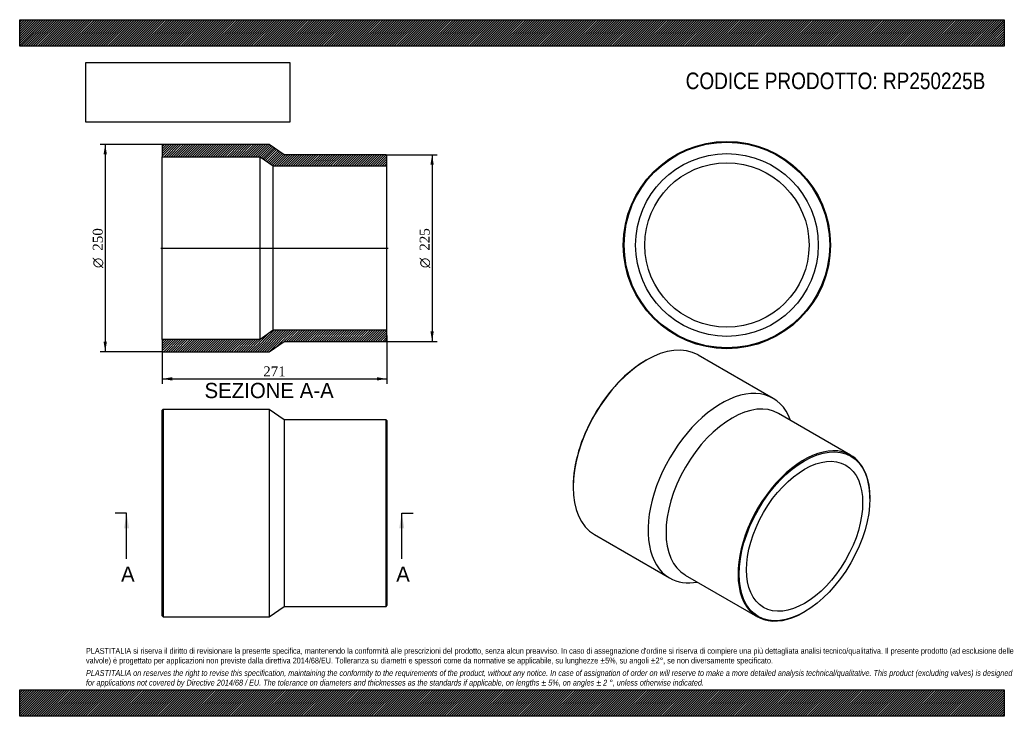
# Model space of a CAD drawing. Header units: millimetres. Extents: x 0 to 1188, y 0 to 840.
import ezdxf
from ezdxf.enums import TextEntityAlignment as Align
from ezdxf.lldxf.tags import DXFTag

# ---------------------------------------------------------------- set-up
doc = ezdxf.new("R2010")
doc.units = ezdxf.units.MM
doc.header["$LTSCALE"] = 4
for name, color, linetype in [('Default', 7, 'Continuous'), ('DV4_Default', 7, 'Continuous'), ('RP250225B', 7, 'Continuous')]:
    doc.layers.add(name, color=color, linetype=linetype)
doc.styles.add('SEACAD_Solid_Edge_ANSI', font='seans.ttf')
doc.styles.add('SEACAD_Solid_Edge_ANSI1_Symbols', font='semeca1.ttf')
doc.styles.add('SEACAD_Times_New_Roman', font='times.ttf')
tags = doc.linetypes.add('CENTER2', pattern=[28.575, 19.05, -3.175, 3.175, -3.175]).pattern_tags.tags
tags[10:11] = [DXFTag(74, 4), DXFTag(75, 0), DXFTag(340, '0'), DXFTag(46, 0.0), DXFTag(50, 0.0), DXFTag(44, 0.0), DXFTag(45, 0.0)]
tags[8:9] = [DXFTag(74, 4), DXFTag(75, 0), DXFTag(340, '0'), DXFTag(46, 0.0), DXFTag(50, 0.0), DXFTag(44, 0.0), DXFTag(45, 0.0)]
tags[6:7] = [DXFTag(74, 4), DXFTag(75, 0), DXFTag(340, '0'), DXFTag(46, 0.0), DXFTag(50, 0.0), DXFTag(44, 0.0), DXFTag(45, 0.0)]
tags[4:5] = [DXFTag(74, 4), DXFTag(75, 0), DXFTag(340, '0'), DXFTag(46, 0.0), DXFTag(50, 0.0), DXFTag(44, 0.0), DXFTag(45, 0.0)]
doc.dimstyles.new('ANSImm', dxfattribs={"dimtxt": 12, "dimasz": 12, "dimexe": 6, "dimexo": 0, "dimgap": 3, "dimtad": 1, "dimdsep": 46, "dimtxsty": 'SEACAD_Times_New_Roman', "dimblk1": '_SE_FILLED', "dimblk2": '_SE_FILLED', "dimsah": 1, "dimcen": 6, "dimazin": 0, "dimtfac": 0.85, "dimtdec": 3, "dimtofl": 0, "dimtmove": 0, "dimatfit": 3, "dimfxl": 1, "dimarcsym": 0})
picture_1 = doc.add_image_def('image1.jpg', size_in_pixel=(4302, 1260))

# ---------------------------------------------------------------- blocks, each defined once
blk = doc.blocks.new('SE')
at = {"layer": 'RP250225B', "color": 7, "linetype": 'Continuous'}
for p, q in [((173, 370), (172, 369)), ((172, 121), (172, 369)), ((173, 370), (173, 120)), ((301, 370), (173, 370)), ((301, 370), (301, 120)), ((319, 357.5), (301, 370)), ((319, 357.5), (319, 132.5)), ((442, 357.5), (319, 357.5)), ((442, 132.5), (442, 357.5)), ((443, 356.5), (442, 357.5)), ((443, 356.5), (443, 133.5)), ((301, 120), (319, 132.5)), ((319, 132.5), (442, 132.5)), ((442, 132.5), (443, 133.5)), ((172, 121), (173, 120)), ((173, 120), (301, 120))]:
    blk.add_line(p, q, dxfattribs=at)
blk = doc.blocks.new('SE1')
at = {"layer": 'RP250225B', "color": 7, "linetype": 'Continuous'}
for p, q in [((756.1, 429.4), (755.4, 429)), ((909.1, 383.4), (818.6, 435.6)), ((1002.6, 315), (915.6, 365.2)), ((667.7, 277.2), (667.7, 276.3)), ((1025.9, 262.7), (1025.9, 263.5)), ((693.6, 219.1), (784.1, 166.9)), ((803.1, 170.3), (890.1, 120.1)), ((946.3, 125.7), (947, 126.1))]:
    blk.add_line(p, q, dxfattribs=at)
for centre, major_axis, start_param, end_param in [((756.1, 327.4), (-62.5, -108.3), 3.141593, 6.283185), ((755.4, 327.8), (62, 107.4), 0.785398, 2.356195), ((846.6, 275.1), (-62.5, -108.3), 2.690566, 6.283185), ((859.4, 267.8), (-56.3, -97.4), 3.141593, 6.283185), ((946.3, 217.5), (56.3, 97.4), 0, 3.926991), ((946.3, 217.5), (56.3, 97.4), 5.497787, 6.283185), ((846.6, 275.1), (-62.5, -108.3), 0, 0.451027)]:
    blk.add_ellipse(centre, major_axis=major_axis, ratio=0.57735, start_param=start_param, end_param=end_param, dxfattribs=at)
for major_axis in [(-55.8, -96.6), (-49.6, -85.8)]:
    blk.add_ellipse((947, 217.1), major_axis=major_axis, ratio=0.57735, dxfattribs=at)
blk = doc.blocks.new('SE2')
at = {"layer": 'RP250225B', "color": 7, "linetype": 'Continuous'}
for radius in [125, 124, 110.2, 99.1]:
    blk.add_circle((853.3, 568.3), radius, dxfattribs=at)
blk = doc.blocks.new('SE4')
at = {"color": 7, "linetype": 'Continuous', "style": 'SEACAD_Solid_Edge_ANSI'}
blk.add_text('A', height=18.4, dxfattribs=at).set_placement((122.3, 180.6), align=Align.TOP_LEFT)
blk = doc.blocks.new('SE5')
at = {"color": 7, "linetype": 'Continuous', "style": 'SEACAD_Solid_Edge_ANSI'}
blk.add_text('A', height=18.4, dxfattribs=at).set_placement((454.3, 180.6), align=Align.TOP_LEFT)
blk = doc.blocks.new('SEANNOT_GROUP')
at = {"linetype": 'Continuous'}
blk.add_hatch(color=7, dxfattribs=at).paths.add_polyline_path([(132, 226.6), (129, 245), (125.9, 226.6)])
at = {"color": 7, "linetype": 'Continuous'}
blk.add_lwpolyline([(129, 189.8), (129, 245)], dxfattribs=at)
blk = doc.blocks.new('SEANNOT_GROUP1')
at = {"linetype": 'Continuous'}
blk.add_hatch(color=7, dxfattribs=at).paths.add_polyline_path([(464, 226.6), (461, 245), (457.9, 226.6)])
at = {"color": 7, "linetype": 'Continuous'}
blk.add_lwpolyline([(461, 189.8), (461, 245)], dxfattribs=at)
blk = doc.blocks.new('SE3')
at = {"layer": 'Default', "color": 7, "linetype": 'CENTER2'}
for p, q in [((129, 245), (115.2, 245)), ((461, 245), (474.8, 245))]:
    blk.add_line(p, q, dxfattribs=at)
at = {"layer": 'Default', "color": 7, "linetype": 'CENTER2', "const_width": 0.0001}
blk.add_lwpolyline([(129, 245), (461, 245)], dxfattribs=at)
at = {"layer": 'Default'}
for name in ['SEANNOT_GROUP', 'SEANNOT_GROUP1', 'SE4', 'SE5']:
    blk.add_blockref(name, (0, 0), dxfattribs=at)
blk = doc.blocks.new('SE6')
at = {"layer": 'RP250225B', "linetype": 'Continuous'}
h = blk.add_hatch(dxfattribs=at)
h.set_pattern_fill('LINE', scale=0.62992, angle=45, style=0)
h.paths.add_polyline_path([(319, 677.1), (301, 689.6), (173, 689.6), (172, 688.6), (172, 674.8), (290, 674.8), (306, 663.7), (443, 663.7), (443, 676.1), (442, 677.1)])
h = blk.add_hatch(dxfattribs=at)
h.set_pattern_fill('LINE', scale=0.62992, angle=45, style=0)
h.paths.add_polyline_path([(301, 439.6), (319, 452.1), (442, 452.1), (443, 453.1), (443, 465.5), (306, 465.5), (290, 454.4), (172, 454.4), (172, 440.6), (173, 439.6)])
at = {"layer": 'DV4_Default', "color": 7, "linetype": 'CENTER2'}
blk.add_line((170.2, 564.6), (444.7, 564.6), dxfattribs=at)
at = {"layer": 'RP250225B', "color": 7, "linetype": 'Continuous'}
for p, q in [((172, 688.6), (173, 689.6)), ((301, 689.6), (173, 689.6)), ((319, 677.1), (301, 689.6)), ((172, 688.6), (172, 674.8)), ((172, 454.4), (172, 674.8)), ((172, 674.8), (290, 674.8)), ((290, 454.4), (290, 674.8)), ((290, 674.8), (306, 663.7)), ((442, 677.1), (319, 677.1)), ((442, 677.1), (443, 676.1)), ((443, 663.7), (443, 676.1)), ((306, 465.5), (306, 663.7)), ((306, 663.7), (443, 663.7)), ((443, 465.5), (443, 663.7)), ((306, 465.5), (290, 454.4)), ((443, 465.5), (306, 465.5)), ((443, 453.1), (443, 465.5)), ((290, 454.4), (172, 454.4)), ((172, 454.4), (172, 440.6)), ((301, 439.6), (319, 452.1)), ((319, 452.1), (442, 452.1)), ((443, 453.1), (442, 452.1)), ((173, 439.6), (172, 440.6)), ((173, 439.6), (301, 439.6))]:
    blk.add_line(p, q, dxfattribs=at)
blk = doc.blocks.new('GDimGGroup')
at = {"layer": 'Default', "linetype": 'Continuous'}
for points in [[(499.6, 665.1), (497.6, 677.1), (495.6, 665.1)], [(499.6, 464.1), (495.6, 464.1), (497.6, 452.1)]]:
    blk.add_hatch(color=7, dxfattribs=at).paths.add_polyline_path(points)
at = {"layer": 'Default', "color": 7, "linetype": 'Continuous'}
for p, q in [((442, 677.1), (503.6, 677.1)), ((497.6, 677.1), (497.6, 452.1)), ((442, 452.1), (503.6, 452.1))]:
    blk.add_line(p, q, dxfattribs=at)
for s, style, p in [('225', 'SEACAD_Times_New_Roman', (482.6, 561.4)), ('O', 'SEACAD_Solid_Edge_ANSI1_Symbols', (482.6, 540.5))]:
    blk.add_text(s, height=12, rotation=90, dxfattribs=dict(at, style=style)).set_placement(p, align=Align.TOP_LEFT)
blk = doc.blocks.new('DMBLK249')
at = {"layer": 'Default', "linetype": 'Continuous'}
for points in [[(184, 404.9), (184, 408.9), (172, 406.9)], [(431, 404.9), (443, 406.9), (431, 408.9)]]:
    blk.add_hatch(color=7, dxfattribs=at).paths.add_polyline_path(points)
at = {"layer": 'Default', "color": 7, "linetype": 'Continuous'}
for p, q in [((443, 459.3), (443, 400.9)), ((172, 447.5), (172, 400.9)), ((172, 406.9), (443, 406.9))]:
    blk.add_line(p, q, dxfattribs=at)
at = {"layer": 'Default', "color": 7, "linetype": 'Continuous', "style": 'SEACAD_Times_New_Roman'}
blk.add_text('271', height=12, dxfattribs=at).set_placement((293.8, 421.9), align=Align.TOP_LEFT)
blk = doc.blocks.new('_SE_FILLED')
at = {"color": 0}
blk.add_line((0, 0), (-1, 0), dxfattribs=at)
blk.add_solid([(0, 0), (-1, -0.1665), (-1, 0.1665), (0, 0)], dxfattribs=at)
blk = doc.blocks.new('GDimGGroup1')
at = {"layer": 'Default', "linetype": 'Continuous'}
for points in [[(101.2, 677.6), (105.2, 677.6), (103.2, 689.6)], [(101.2, 451.6), (103.2, 439.6), (105.2, 451.6)]]:
    blk.add_hatch(color=7, dxfattribs=at).paths.add_polyline_path(points)
at = {"layer": 'Default', "color": 7, "linetype": 'Continuous'}
for p, q in [((173, 689.6), (97.2, 689.6)), ((103.2, 689.6), (103.2, 439.6)), ((173, 439.6), (97.2, 439.6))]:
    blk.add_line(p, q, dxfattribs=at)
for s, style, p in [('250', 'SEACAD_Times_New_Roman', (88.2, 561.4)), ('O', 'SEACAD_Solid_Edge_ANSI1_Symbols', (88.2, 540.5))]:
    blk.add_text(s, height=12, rotation=90, dxfattribs=dict(at, style=style)).set_placement(p, align=Align.TOP_LEFT)

msp = doc.modelspace()

# ---------------------------------------------------------------- hatches: boundary and pattern name
at = {"layer": 'Default', "linetype": 'Continuous'}
h = msp.add_hatch(dxfattribs=at)
h.set_pattern_fill('LINE', scale=0.629921, angle=45, style=0)
h.paths.add_polyline_path([(1188, 808), (1188, 840), (0, 840), (0, 808)])
for points in [[(1188, 808), (1188, 840), (0, 840), (0, 808)], [(1188, 0), (1188, 32), (0, 32), (0, 0)]]:
    msp.add_hatch(color=7, dxfattribs=at).paths.add_polyline_path(points)
h = msp.add_hatch(dxfattribs=at)
h.set_pattern_fill('LINE', scale=0.629921, angle=45, style=0)
h.paths.add_polyline_path([(1188, 0), (1188, 32), (0, 32), (0, 0)])

# ---------------------------------------------------------------- linework, layer by layer
at = {"layer": 'Default', "color": 7, "linetype": 'Continuous'}
for p, q in [((0, 840), (1188, 840)), ((0, 808), (0, 840)), ((1188, 840), (1188, 808)), ((1188, 808), (0, 808)), ((0, 32), (1188, 32)), ((0, 0), (0, 32)), ((1188, 32), (1188, 0)), ((1188, 0), (0, 0))]:
    msp.add_line(p, q, dxfattribs=at)

# ---------------------------------------------------------------- block references
at = {"layer": 'Default'}
for name in ['GDimGGroup1', 'SE6', 'SE2', 'GDimGGroup', 'SE1', 'SE', 'SE3']:
    msp.add_blockref(name, (0, 0), dxfattribs=at)

# ---------------------------------------------------------------- texts
at = {"layer": 'Default', "color": 7, "linetype": 'Continuous', "style": 'SEACAD_Solid_Edge_ANSI'}
msp.add_text('SEZIONE A-A', height=18.4, dxfattribs=at).set_placement((223.019, 402.06), align=Align.TOP_LEFT)
at = {"layer": 'Default', "attachment_point": 1}
for s, insert, char_height, width in [('{\\fArial Narrow|b0||i0||c0|p34;\\C7;\\H20.;\\W1.;CODICE PRODOTTO: RP250225B}', (803.555, 776.254), 20, 362.68186), ("{\\fArial Narrow|b0||i0||c0|p34;\\C7;\\H7.;\\W1.;PLASTITALIA si riserva il diritto di revisionare la presente specifica, mantenendo la conformità alle prescrizioni del prodotto, senza alcun preavviso. In caso di assegnazione d'ordine si riserva di compiere una più dettagliata analisi tecnico/qualitativa. Il presente prodotto (ad esclusione delle \\P}{\\fArial Narrow|b0||i0||c0|p34;\\C7;\\H7.;\\W1.;valvole) è progettato per applicazioni non previste dalla direttiva 2014/68/EU. Tolleranza su diametri e spessori come da normative se applicabile, su lunghezze ±5%, su angoli ±2°, se non diversamente specificato.\\P}{\\fArial Narrow|b0||i0||c0|p34;\\C7;\\H2.;\\W1.;   \\P}{\\fArial Narrow|b0||i1||c0|p34;\\C7;\\H7.;\\W1.;PLASTITALIA on reserves the right to revise this specification, maintaining the conformity to the requirements of the product, without any notice. In case of assignation of order on will reserve to make a more detailed analysis technical/qualitative. This product (excluding valves) is designed \\P}{\\fArial Narrow|b0||i1||c0|p34;\\C7;\\H7.;\\W1.;for applications not covered by Directive 2014/68 / EU. The tolerance on diameters and thicknesses as the standards if applicable, on lengths ± 5%, on angles ± 2 °, unless otherwise indicated.\\P}", (80, 82.409), 7, 1028)]:
    msp.add_mtext(s, dxfattribs=dict(at, insert=insert, char_height=char_height, width=width))

# ---------------------------------------------------------------- dimensions: what is measured, and where the dimension line sits
at = {"layer": 'Default', "color": 7, "linetype": 'Continuous'}
dim = msp.add_linear_dim(base=(442.976, 406.944), p1=(171.976, 447.51), p2=(442.976, 459.31), text='\\A1;<>', dimstyle='ANSImm', dxfattribs=at)
dim.commit()
dim.dimension.update_dxf_attribs({"geometry": 'DMBLK249', "text_midpoint": (307.476, 406.944), "dimtype": 160})

# ---------------------------------------------------------------- pictures from other files: only their frames are drawn
image = msp.add_image(picture_1, insert=(80, 716.413), size_in_units=(245.829, 72))
image.dxf.flags = 7

doc.saveas('drawing.dxf')
